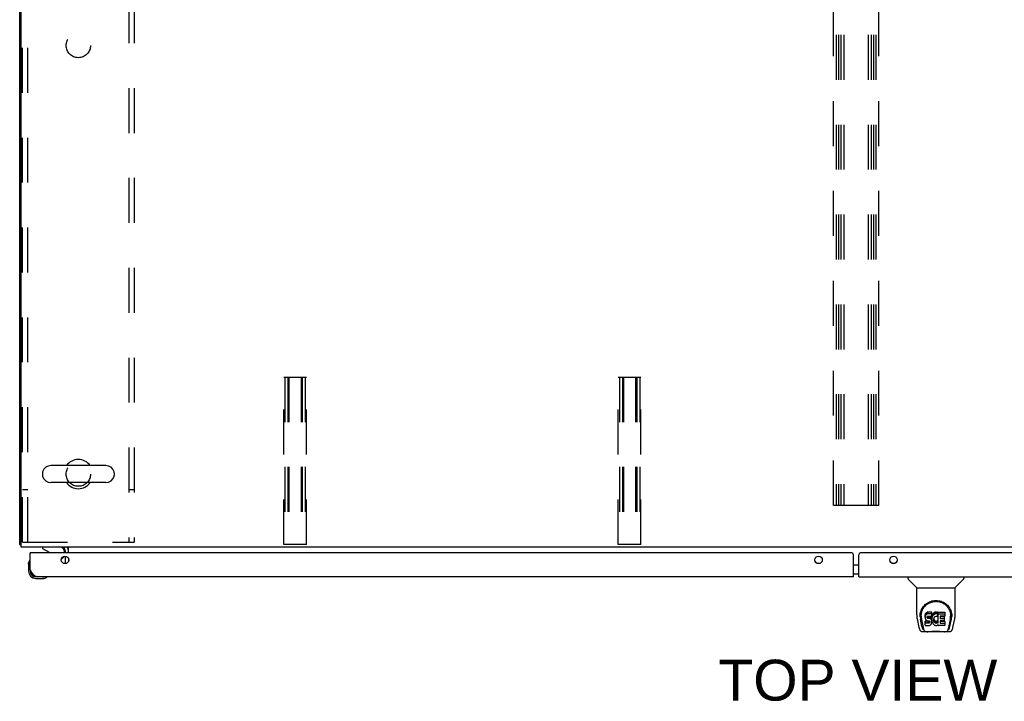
# Model space of a CAD drawing. Header units: inches. Extents: x 0 to 293, y 0 to 190.
# Tile 11 of 22: x 73 to 109, y 141 to 165. Entities that reach past the tile are written whole.
import ezdxf

# ---------------------------------------------------------------- set-up
doc = ezdxf.new("R2010")
doc.units = ezdxf.units.IN
doc.header["$LTSCALE"] = 16.117381
doc.header["$MEASUREMENT"] = 0
doc.linetypes.add('HIDDEN', pattern=[0.2, 0.1, -0.1])
doc.layers.get('0').update_dxf_attribs({"linetype": 'CONTINUOUS'})
for name, color, linetype in [('02___PRT_ALL_AXES', 7, 'CONTINUOUS'), ('DEFAULT_2', 8, 'HIDDEN'), ('DIMENSIONS', 7, 'CONTINUOUS')]:
    doc.layers.add(name, color=color, linetype=linetype)
doc.styles.get("Standard").update_dxf_attribs({"font": 'arial.ttf'})

msp = doc.modelspace()

# ---------------------------------------------------------------- linework, layer by layer
at = {"color": 3, "linetype": 'Continuous'}
for p, q in [((73.413, 146.296), (73.413, 182.296)), ((73.361, 146.4), (73.361, 182.192)), ((133.309, 146.296), (73.413, 146.296)), ((75.111, 146.092), (75.111, 146.296)), ((73.736, 145.485), (73.736, 146.092)), ((103.205, 146.092), (73.756, 146.092)), ((75.007, 146.092), (75.007, 146.154)), ((75.007, 145.711), (75.007, 145.973)), ((75.111, 145.887), (75.111, 145.797)), ((103.268, 145.238), (103.268, 146.03)), ((103.455, 145.238), (103.455, 146.03)), ((132.966, 146.092), (103.518, 146.092)), ((103.268, 145.238), (73.983, 145.238)), ((103.455, 145.238), (132.74, 145.238))]:
    msp.add_line(p, q, dxfattribs=at)
at = {"color": 7, "linetype": 'Continuous'}
for p, q in [((76.453, 149.227), (74.478, 149.227)), ((74.178, 148.965), (74.178, 148.877)), ((76.753, 148.965), (76.753, 148.877)), ((76.453, 148.615), (74.478, 148.615)), ((73.413, 146.4), (73.361, 146.4)), ((74.178, 146.296), (74.178, 146.257)), ((74.178, 146.257), (74.416, 146.119)), ((73.756, 146.092), (73.736, 146.092)), ((74.855, 145.865), (74.936, 145.946)), ((74.965, 146.092), (74.965, 146.139)), ((73.676, 145.697), (73.679, 145.735)), ((73.676, 145.697), (73.676, 145.441)), ((73.723, 145.833), (73.721, 145.826)), ((103.268, 145.662), (103.455, 145.662)), ((73.736, 145.485), (73.736, 145.441)), ((73.939, 145.178), (74.196, 145.178)), ((74.234, 145.181), (74.196, 145.178)), ((74.325, 145.223), (74.331, 145.225)), ((103.268, 145.342), (103.455, 145.342)), ((105.222, 145.238), (105.222, 145.176)), ((107.23, 145.238), (107.23, 145.176)), ((105.531, 144.85), (105.234, 145.148)), ((105.537, 144.844), (106.915, 144.844)), ((105.537, 143.872), (105.537, 144.844)), ((106.915, 143.873), (106.915, 144.844)), ((106.921, 144.85), (107.218, 145.148)), ((105.662, 143.904), (105.661, 143.84)), ((105.699, 143.831), (105.699, 143.807)), ((105.842, 143.876), (105.84, 143.852)), ((105.84, 143.785), (105.84, 143.852)), ((105.842, 143.809), (105.84, 143.785)), ((105.84, 143.785), (105.841, 143.762)), ((105.841, 143.762), (105.845, 143.738)), ((105.847, 143.899), (105.842, 143.876)), ((105.842, 143.809), (105.842, 143.876)), ((105.847, 143.832), (105.842, 143.809)), ((105.856, 143.922), (105.847, 143.899)), ((105.847, 143.832), (105.847, 143.899)), ((105.856, 143.855), (105.847, 143.832)), ((105.87, 143.941), (105.856, 143.922)), ((105.856, 143.855), (105.856, 143.922)), ((105.87, 143.875), (105.856, 143.855)), ((105.878, 143.949), (105.87, 143.941)), ((105.87, 143.875), (105.87, 143.941)), ((105.878, 143.883), (105.87, 143.875)), ((105.888, 143.956), (105.878, 143.949)), ((105.878, 143.883), (105.878, 143.949)), ((105.888, 143.889), (105.878, 143.883)), ((105.91, 143.966), (105.888, 143.956)), ((105.888, 143.889), (105.888, 143.956)), ((105.91, 143.899), (105.888, 143.889)), ((105.933, 143.973), (105.91, 143.966)), ((105.91, 143.899), (105.91, 143.966)), ((105.933, 143.906), (105.91, 143.899)), ((105.911, 143.774), (105.912, 143.789)), ((105.912, 143.766), (105.911, 143.774)), ((105.912, 143.789), (105.914, 143.804)), ((105.912, 143.766), (105.912, 143.789)), ((105.914, 143.759), (105.912, 143.766)), ((105.914, 143.804), (105.917, 143.81)), ((105.914, 143.759), (105.914, 143.804)), ((105.918, 143.753), (105.914, 143.759)), ((105.917, 143.81), (105.923, 143.815)), ((105.918, 143.753), (105.918, 143.812)), ((105.925, 143.749), (105.918, 143.753)), ((105.923, 143.815), (105.937, 143.82)), ((105.925, 143.815), (105.924, 143.816)), ((105.939, 143.811), (105.925, 143.815)), ((105.925, 143.749), (105.925, 143.815)), ((105.939, 143.745), (105.925, 143.749)), ((106.073, 143.973), (105.933, 143.973)), ((105.933, 143.906), (105.933, 143.973)), ((106.073, 143.906), (105.933, 143.906)), ((105.937, 143.82), (105.952, 143.821)), ((105.963, 143.812), (105.939, 143.811)), ((105.939, 143.745), (105.939, 143.811)), ((105.963, 143.745), (105.939, 143.745)), ((105.952, 143.821), (106.065, 143.821)), ((105.987, 143.811), (105.963, 143.812)), ((105.963, 143.745), (105.963, 143.812)), ((105.987, 143.744), (105.963, 143.745)), ((106.011, 143.806), (105.987, 143.811)), ((105.987, 143.744), (105.987, 143.811)), ((106.011, 143.739), (105.987, 143.744)), ((106.021, 143.801), (106.011, 143.806)), ((106.011, 143.739), (106.011, 143.806)), ((106.031, 143.794), (106.021, 143.801)), ((106.021, 143.734), (106.021, 143.801)), ((106.049, 143.777), (106.031, 143.794)), ((106.031, 143.727), (106.031, 143.794)), ((106.062, 143.757), (106.049, 143.777)), ((106.049, 143.711), (106.049, 143.777)), ((106.071, 143.735), (106.062, 143.757)), ((106.062, 143.69), (106.062, 143.757)), ((106.065, 143.821), (106.07, 143.821)), ((106.07, 143.821), (106.072, 143.827)), ((106.072, 143.827), (106.073, 143.84)), ((106.077, 143.809), (106.072, 143.765)), ((106.072, 143.698), (106.072, 143.765)), ((106.077, 143.742), (106.072, 143.698)), ((106.074, 143.93), (106.073, 143.973)), ((106.073, 143.906), (106.073, 143.973)), ((106.074, 143.863), (106.073, 143.906)), ((106.073, 143.84), (106.074, 143.863)), ((106.074, 143.863), (106.074, 143.93)), ((106.081, 143.831), (106.077, 143.809)), ((106.077, 143.742), (106.077, 143.809)), ((106.081, 143.764), (106.077, 143.742)), ((106.087, 143.852), (106.081, 143.831)), ((106.081, 143.764), (106.081, 143.831)), ((106.087, 143.786), (106.081, 143.764)), ((106.095, 143.873), (106.087, 143.852)), ((106.087, 143.786), (106.087, 143.852)), ((106.095, 143.806), (106.087, 143.786)), ((106.106, 143.893), (106.095, 143.873)), ((106.095, 143.806), (106.095, 143.873)), ((106.106, 143.826), (106.095, 143.806)), ((106.119, 143.911), (106.106, 143.893)), ((106.106, 143.826), (106.106, 143.893)), ((106.119, 143.844), (106.106, 143.826)), ((106.134, 143.927), (106.119, 143.911)), ((106.119, 143.844), (106.119, 143.911)), ((106.134, 143.861), (106.119, 143.844)), ((106.15, 143.943), (106.134, 143.927)), ((106.134, 143.861), (106.134, 143.927)), ((106.15, 143.876), (106.134, 143.861)), ((106.149, 143.753), (106.145, 143.74)), ((106.155, 143.765), (106.149, 143.753)), ((106.168, 143.956), (106.15, 143.943)), ((106.15, 143.876), (106.15, 143.943)), ((106.168, 143.889), (106.15, 143.876)), ((106.169, 143.788), (106.155, 143.765)), ((106.189, 143.965), (106.168, 143.956)), ((106.168, 143.889), (106.168, 143.956)), ((106.189, 143.898), (106.168, 143.889)), ((106.177, 143.798), (106.169, 143.788)), ((106.188, 143.806), (106.177, 143.798)), ((106.213, 143.816), (106.188, 143.806)), ((106.211, 143.969), (106.189, 143.965)), ((106.189, 143.898), (106.189, 143.965)), ((106.211, 143.903), (106.189, 143.898)), ((106.233, 143.972), (106.211, 143.969)), ((106.211, 143.903), (106.211, 143.969)), ((106.233, 143.905), (106.211, 143.903)), ((106.226, 143.82), (106.213, 143.816)), ((106.239, 143.819), (106.226, 143.82)), ((106.233, 143.972), (106.255, 143.971)), ((106.233, 143.905), (106.233, 143.972)), ((106.255, 143.904), (106.233, 143.905)), ((106.252, 143.816), (106.239, 143.819)), ((106.265, 143.811), (106.252, 143.816)), ((106.266, 143.97), (106.255, 143.971)), ((106.255, 143.904), (106.255, 143.971)), ((106.266, 143.903), (106.255, 143.904)), ((106.277, 143.966), (106.266, 143.97)), ((106.266, 143.903), (106.266, 143.97)), ((106.277, 143.899), (106.266, 143.903)), ((106.297, 143.882), (106.271, 143.814)), ((106.296, 143.954), (106.277, 143.966)), ((106.277, 143.899), (106.277, 143.966)), ((106.296, 143.887), (106.277, 143.899)), ((106.296, 143.954), (106.296, 143.887)), ((106.297, 143.951), (106.297, 143.884)), ((106.306, 143.971), (106.543, 143.971)), ((106.306, 143.579), (106.306, 143.971)), ((106.306, 143.904), (106.543, 143.904)), ((106.376, 143.816), (106.376, 143.749)), ((106.543, 143.821), (106.38, 143.821)), ((106.38, 143.811), (106.512, 143.811)), ((106.38, 143.744), (106.512, 143.744)), ((106.516, 143.807), (106.516, 143.667)), ((106.547, 143.967), (106.547, 143.825)), ((106.79, 143.903), (106.791, 143.84)), ((106.797, 143.817), (106.797, 143.818)), ((105.552, 143.729), (105.617, 143.424)), ((105.724, 143.452), (105.672, 143.722)), ((105.708, 143.709), (105.766, 143.417)), ((105.842, 143.5), (105.842, 143.641)), ((105.845, 143.738), (105.853, 143.716)), ((105.906, 143.646), (105.847, 143.646)), ((105.847, 143.579), (105.847, 143.646)), ((105.906, 143.58), (105.847, 143.579)), ((105.847, 143.495), (105.991, 143.495)), ((105.853, 143.716), (105.866, 143.696)), ((105.866, 143.696), (105.882, 143.678)), ((105.882, 143.678), (105.902, 143.665)), ((105.902, 143.665), (105.913, 143.661)), ((105.967, 143.647), (105.906, 143.646)), ((105.906, 143.58), (105.906, 143.646)), ((105.967, 143.58), (105.906, 143.58)), ((105.913, 143.661), (105.925, 143.659)), ((105.925, 143.659), (105.972, 143.659)), ((105.982, 143.648), (105.967, 143.647)), ((105.967, 143.58), (105.967, 143.647)), ((105.982, 143.581), (105.967, 143.58)), ((105.972, 143.659), (105.98, 143.658)), ((105.98, 143.658), (105.987, 143.655)), ((105.989, 143.651), (105.982, 143.648)), ((105.982, 143.581), (105.982, 143.648)), ((105.989, 143.584), (105.982, 143.581)), ((105.987, 143.655), (105.993, 143.651)), ((105.99, 143.653), (105.989, 143.651)), ((105.989, 143.584), (105.989, 143.651)), ((105.994, 143.59), (105.989, 143.584)), ((105.991, 143.495), (106.003, 143.496)), ((105.993, 143.651), (105.998, 143.645)), ((105.994, 143.59), (105.994, 143.649)), ((106.003, 143.602), (105.994, 143.59)), ((105.998, 143.645), (106.004, 143.631)), ((106.003, 143.602), (106.003, 143.633)), ((106.006, 143.609), (106.003, 143.602)), ((106.003, 143.496), (106.014, 143.5)), ((106.004, 143.631), (106.007, 143.616)), ((106.006, 143.609), (106.006, 143.621)), ((106.007, 143.616), (106.006, 143.609)), ((106.021, 143.734), (106.011, 143.739)), ((106.014, 143.5), (106.034, 143.514)), ((106.031, 143.727), (106.021, 143.734)), ((106.049, 143.711), (106.031, 143.727)), ((106.034, 143.514), (106.051, 143.531)), ((106.062, 143.69), (106.049, 143.711)), ((106.051, 143.531), (106.058, 143.541)), ((106.058, 143.541), (106.063, 143.552)), ((106.071, 143.668), (106.062, 143.69)), ((106.063, 143.552), (106.072, 143.574)), ((106.072, 143.731), (106.071, 143.735)), ((106.071, 143.668), (106.071, 143.735)), ((106.077, 143.645), (106.071, 143.668)), ((106.072, 143.698), (106.073, 143.676)), ((106.072, 143.574), (106.078, 143.597)), ((106.073, 143.676), (106.076, 143.654)), ((106.076, 143.654), (106.081, 143.632)), ((106.08, 143.621), (106.077, 143.645)), ((106.078, 143.597), (106.08, 143.621)), ((106.08, 143.621), (106.08, 143.636)), ((106.081, 143.632), (106.088, 143.611)), ((106.088, 143.611), (106.109, 143.571)), ((106.109, 143.571), (106.122, 143.553)), ((106.122, 143.553), (106.136, 143.536)), ((106.136, 143.536), (106.153, 143.521)), ((106.145, 143.74), (106.142, 143.714)), ((106.142, 143.714), (106.142, 143.687)), ((106.142, 143.687), (106.143, 143.673)), ((106.143, 143.673), (106.143, 143.714)), ((106.143, 143.673), (106.146, 143.661)), ((106.145, 143.733), (106.146, 143.727)), ((106.146, 143.727), (106.156, 143.703)), ((106.146, 143.661), (106.146, 143.727)), ((106.146, 143.661), (106.156, 143.636)), ((106.153, 143.521), (106.171, 143.508)), ((106.156, 143.703), (106.169, 143.679)), ((106.156, 143.636), (106.156, 143.703)), ((106.156, 143.636), (106.169, 143.613)), ((106.169, 143.679), (106.178, 143.669)), ((106.169, 143.613), (106.169, 143.679)), ((106.169, 143.613), (106.178, 143.603)), ((106.171, 143.508), (106.18, 143.502)), ((106.178, 143.669), (106.188, 143.661)), ((106.178, 143.603), (106.178, 143.669)), ((106.178, 143.603), (106.188, 143.594)), ((106.18, 143.502), (106.191, 143.499)), ((106.188, 143.661), (106.199, 143.653)), ((106.188, 143.594), (106.188, 143.661)), ((106.188, 143.594), (106.199, 143.586)), ((106.191, 143.499), (106.213, 143.493)), ((106.199, 143.653), (106.212, 143.648)), ((106.199, 143.586), (106.199, 143.653)), ((106.199, 143.586), (106.212, 143.582)), ((106.212, 143.648), (106.225, 143.646)), ((106.212, 143.582), (106.212, 143.648)), ((106.212, 143.582), (106.225, 143.579)), ((106.213, 143.493), (106.235, 143.491)), ((106.225, 143.646), (106.238, 143.645)), ((106.225, 143.579), (106.225, 143.646)), ((106.225, 143.579), (106.238, 143.579)), ((106.235, 143.491), (106.257, 143.494)), ((106.238, 143.645), (106.252, 143.647)), ((106.238, 143.579), (106.238, 143.645)), ((106.238, 143.579), (106.252, 143.581)), ((106.252, 143.647), (106.264, 143.651)), ((106.252, 143.581), (106.252, 143.647)), ((106.252, 143.581), (106.264, 143.585)), ((106.257, 143.494), (106.278, 143.5)), ((106.264, 143.651), (106.276, 143.657)), ((106.264, 143.585), (106.264, 143.651)), ((106.264, 143.585), (106.276, 143.59)), ((106.276, 143.657), (106.288, 143.664)), ((106.276, 143.59), (106.276, 143.657)), ((106.276, 143.59), (106.288, 143.598)), ((106.278, 143.5), (106.297, 143.512)), ((106.288, 143.664), (106.288, 143.598)), ((106.294, 143.663), (106.306, 143.646)), ((106.294, 143.597), (106.306, 143.579)), ((106.308, 143.512), (106.297, 143.512)), ((106.297, 143.512), (106.297, 143.512)), ((106.308, 143.499), (106.308, 143.512)), ((106.543, 143.495), (106.312, 143.495)), ((106.377, 143.658), (106.377, 143.58)), ((106.512, 143.662), (106.382, 143.662)), ((106.382, 143.643), (106.543, 143.643)), ((106.382, 143.576), (106.543, 143.576)), ((106.548, 143.638), (106.548, 143.499)), ((106.687, 143.417), (106.743, 143.706)), ((106.728, 143.452), (106.78, 143.722)), ((106.743, 143.707), (106.744, 143.71)), ((106.835, 143.424), (106.9, 143.729)), ((105.741, 143.27), (105.943, 143.27)), ((105.783, 143.348), (105.776, 143.348)), ((105.782, 143.353), (105.785, 143.343)), ((105.785, 143.342), (105.785, 143.343)), ((105.828, 143.27), (105.826, 143.27)), ((106.519, 143.258), (105.933, 143.258)), ((106.509, 143.27), (106.711, 143.27)), ((106.626, 143.27), (106.624, 143.27)), ((106.667, 143.343), (106.67, 143.353)), ((106.667, 143.342), (106.667, 143.343)), ((106.676, 143.348), (106.669, 143.348))]:
    msp.add_line(p, q, dxfattribs=at)
at = {"color": 3, "linetype": 'Continuous'}
for points in [[(73.389, 146.386), (73.385, 146.387), (73.382, 146.387), (73.379, 146.388), (73.376, 146.389), (73.373, 146.39), (73.37, 146.391), (73.368, 146.392), (73.366, 146.393), (73.365, 146.394), (73.364, 146.395), (73.363, 146.396), (73.362, 146.397), (73.361, 146.399), (73.361, 146.4)], [(73.413, 146.38), (73.413, 146.38), (73.409, 146.381), (73.405, 146.383), (73.401, 146.383), (73.397, 146.384), (73.389, 146.386)], [(73.983, 145.238), (73.973, 145.239), (73.962, 145.24), (73.952, 145.243), (73.942, 145.246), (73.931, 145.251), (73.921, 145.257), (73.911, 145.263), (73.901, 145.271), (73.89, 145.28), (73.88, 145.289), (73.87, 145.299), (73.86, 145.31), (73.849, 145.322), (73.839, 145.334), (73.829, 145.348), (73.818, 145.361), (73.808, 145.376), (73.798, 145.39), (73.788, 145.405), (73.777, 145.421), (73.767, 145.436), (73.757, 145.452), (73.747, 145.468), (73.736, 145.485)]]:
    msp.add_lwpolyline(points, dxfattribs=at)
at = {"color": 7, "linetype": 'Continuous'}
for points in [[(105.655, 143.83), (105.658, 143.873), (105.665, 143.925), (105.677, 143.974), (105.692, 144.02), (105.711, 144.063), (105.732, 144.104), (105.757, 144.142), (105.784, 144.178), (105.813, 144.212), (105.845, 144.243), (105.88, 144.271), (105.916, 144.297), (105.955, 144.32), (105.996, 144.34), (106.039, 144.357), (106.084, 144.37), (106.13, 144.38), (106.177, 144.386), (106.224, 144.388), (106.272, 144.386), (106.318, 144.381), (106.364, 144.371), (106.409, 144.358), (106.452, 144.342), (106.493, 144.322), (106.532, 144.299), (106.569, 144.274), (106.604, 144.246), (106.636, 144.215), (106.666, 144.181), (106.693, 144.146), (106.718, 144.108), (106.739, 144.067), (106.758, 144.024), (106.774, 143.978), (106.786, 143.93), (106.794, 143.878), (106.797, 143.83)], [(105.699, 143.831), (105.699, 143.851), (105.701, 143.875), (105.704, 143.899), (105.707, 143.923), (105.712, 143.946), (105.718, 143.969), (105.724, 143.992), (105.732, 144.014), (105.741, 144.036), (105.75, 144.057), (105.76, 144.077), (105.771, 144.097), (105.783, 144.116), (105.795, 144.134), (105.808, 144.151), (105.821, 144.168), (105.835, 144.183), (105.849, 144.198), (105.863, 144.213), (105.878, 144.226), (105.893, 144.239), (105.908, 144.251), (105.923, 144.262), (105.939, 144.272), (105.955, 144.282), (105.971, 144.291), (105.986, 144.3)], [(105.986, 144.3), (106.002, 144.308), (106.018, 144.315), (106.034, 144.321), (106.05, 144.327), (106.066, 144.333), (106.082, 144.337), (106.098, 144.342), (106.114, 144.345), (106.13, 144.349), (106.146, 144.351), (106.162, 144.354), (106.178, 144.355), (106.193, 144.357), (106.209, 144.357), (106.225, 144.358), (106.241, 144.357), (106.257, 144.357), (106.273, 144.355), (106.289, 144.354), (106.305, 144.352), (106.321, 144.349), (106.337, 144.346), (106.353, 144.342), (106.369, 144.338), (106.385, 144.333), (106.401, 144.328), (106.417, 144.322), (106.433, 144.315), (106.449, 144.308)], [(106.449, 144.308), (106.465, 144.3), (106.481, 144.292), (106.497, 144.283), (106.512, 144.273), (106.528, 144.263), (106.543, 144.251), (106.558, 144.239), (106.573, 144.227), (106.588, 144.213), (106.603, 144.199), (106.617, 144.184), (106.631, 144.168), (106.644, 144.151), (106.657, 144.134), (106.669, 144.116), (106.681, 144.097), (106.692, 144.077), (106.702, 144.057), (106.711, 144.036), (106.72, 144.015), (106.727, 143.993), (106.734, 143.97), (106.74, 143.947), (106.745, 143.923), (106.748, 143.899), (106.751, 143.875), (106.753, 143.851), (106.753, 143.831)], [(105.537, 143.872), (105.538, 143.846), (105.541, 143.803), (105.546, 143.761), (105.552, 143.729)], [(105.655, 143.817), (105.655, 143.822), (105.655, 143.83)], [(105.699, 143.807), (105.699, 143.791), (105.701, 143.763), (105.704, 143.735), (105.708, 143.709)], [(106.744, 143.71), (106.745, 143.713), (106.745, 143.716), (106.746, 143.719), (106.746, 143.722), (106.747, 143.726), (106.747, 143.729), (106.748, 143.732), (106.748, 143.736), (106.749, 143.739), (106.749, 143.743), (106.749, 143.747), (106.75, 143.751), (106.75, 143.755), (106.751, 143.759), (106.751, 143.763), (106.751, 143.767), (106.752, 143.771), (106.752, 143.776), (106.752, 143.781), (106.753, 143.785), (106.753, 143.79), (106.753, 143.795), (106.753, 143.8), (106.753, 143.805), (106.753, 143.831)], [(106.797, 143.83), (106.797, 143.823), (106.797, 143.818)], [(106.9, 143.729), (106.906, 143.761), (106.911, 143.803), (106.914, 143.845), (106.915, 143.873)], [(105.617, 143.424), (105.621, 143.409), (105.626, 143.388), (105.632, 143.37), (105.638, 143.353), (105.645, 143.338), (105.652, 143.325), (105.661, 143.313), (105.67, 143.302), (105.681, 143.292), (105.693, 143.283), (105.707, 143.276), (105.722, 143.272), (105.737, 143.27), (105.741, 143.27)], [(105.766, 143.417), (105.768, 143.405), (105.771, 143.391), (105.774, 143.378), (105.778, 143.365), (105.782, 143.353)], [(105.847, 143.646), (105.846, 143.646), (105.846, 143.646), (105.846, 143.646), (105.845, 143.645), (105.845, 143.645), (105.844, 143.645), (105.844, 143.645), (105.844, 143.644), (105.843, 143.644), (105.843, 143.644), (105.843, 143.643), (105.843, 143.643), (105.842, 143.642), (105.842, 143.641)], [(105.847, 143.579), (105.846, 143.579), (105.846, 143.579), (105.846, 143.579), (105.845, 143.579), (105.845, 143.578), (105.844, 143.578), (105.844, 143.578), (105.844, 143.578), (105.843, 143.577), (105.843, 143.577), (105.843, 143.576), (105.843, 143.576), (105.842, 143.575), (105.842, 143.575)], [(106.67, 143.353), (106.674, 143.365), (106.678, 143.378), (106.681, 143.391), (106.684, 143.405), (106.687, 143.417)], [(106.711, 143.27), (106.725, 143.271), (106.739, 143.274), (106.751, 143.279), (106.763, 143.286), (106.773, 143.293), (106.783, 143.302), (106.791, 143.312), (106.798, 143.323), (106.805, 143.334), (106.811, 143.347), (106.817, 143.361), (106.822, 143.376), (106.827, 143.393), (106.832, 143.412), (106.835, 143.424)], [(105.785, 143.342), (105.791, 143.33), (105.797, 143.317), (105.803, 143.306), (105.81, 143.297), (105.817, 143.289), (105.825, 143.282), (105.834, 143.276), (105.844, 143.272), (105.854, 143.27), (105.862, 143.27)], [(105.943, 143.27), (105.963, 143.27), (105.985, 143.272), (106.009, 143.274), (106.033, 143.276), (106.059, 143.279), (106.086, 143.282), (106.113, 143.285), (106.141, 143.287), (106.17, 143.289), (106.2, 143.29), (106.229, 143.29), (106.258, 143.29), (106.287, 143.289), (106.315, 143.287), (106.343, 143.285), (106.37, 143.282), (106.396, 143.279), (106.422, 143.276), (106.445, 143.274), (106.468, 143.271), (106.49, 143.27), (106.509, 143.27)], [(105.943, 143.27), (105.965, 143.27), (105.991, 143.272), (106.019, 143.274), (106.076, 143.28)], [(106.076, 143.28), (106.105, 143.283), (106.134, 143.285), (106.165, 143.287), (106.195, 143.288), (106.226, 143.288), (106.256, 143.288), (106.286, 143.287), (106.317, 143.285), (106.346, 143.283), (106.376, 143.28), (106.433, 143.274)], [(106.433, 143.274), (106.46, 143.272), (106.487, 143.27), (106.509, 143.27)], [(106.59, 143.27), (106.598, 143.27), (106.608, 143.272), (106.618, 143.276), (106.627, 143.282), (106.635, 143.289), (106.642, 143.297), (106.649, 143.306), (106.655, 143.317), (106.661, 143.33), (106.667, 143.342)]]:
    msp.add_lwpolyline(points, dxfattribs=at)
at = {"color": 3, "linetype": 'Continuous'}
for centre in [(74.986, 145.842), (102.018, 145.842), (104.705, 145.842)]:
    msp.add_circle(centre, 0.133, dxfattribs=at)
at = {"color": 7, "linetype": 'Continuous'}
for centre, radius, start, end in [((75.465, 148.921), 0.523, 35.8102, 144.1898), ((74.478, 148.921), 0.306, 90, 164.3697), ((76.453, 148.921), 0.306, 15.6303, 90), ((74.322, 148.965), 0.144, 164.3697, 180), ((74.322, 148.877), 0.144, 180, 195.6303), ((74.478, 148.921), 0.306, 195.6303, 270), ((76.453, 148.921), 0.306, 270, 344.3697), ((76.609, 148.965), 0.144, 0, 15.6303), ((76.609, 148.877), 0.144, 344.3697, 360), ((75.465, 148.921), 0.523, 215.8091, 324.1909), ((74.808, 146.139), 0.157, 0, 90), ((74.865, 146.154), 0.246, 0, 35.3313), ((74.366, 146.033), 0.1, 36.5468, 59.908), ((74.865, 146.016), 0.1, 315, 332.9825), ((73.926, 145.697), 0.25, 149.1101, 180), ((73.725, 145.818), 0.015, 96.3796, 149.1101), ((73.721, 145.818), 0.015, 0, 83.6204), ((73.939, 145.441), 0.263, 180, 270), ((73.939, 145.441), 0.203, 180, 270), ((74.196, 145.428), 0.25, 270, 300.8899), ((74.316, 145.223), 0.015, 6.3796, 90), ((74.316, 145.226), 0.015, 300.8899, 353.6204), ((105.261, 145.176), 0.0394, 180, 225), ((107.191, 145.176), 0.0394, 315, 360), ((105.545, 144.864), 0.0197, 225, 270), ((106.907, 144.864), 0.0197, 270, 315), ((105.933, 143.277), 0.0197, 203.607, 270), ((106.519, 143.277), 0.0197, 270, 336.393)]:
    msp.add_arc(centre, radius, start, end, dxfattribs=at)
at = {"color": 3, "linetype": 'Continuous'}
for centre, radius, start, end in [((74.865, 146.154), 0.142, 0, 90), ((73.756, 146.072), 0.02, 90, 180), ((103.205, 146.03), 0.0625, 0, 90), ((103.518, 146.03), 0.0625, 90, 180), ((73.983, 145.485), 0.246, 180, 270)]:
    msp.add_arc(centre, radius, start, end, dxfattribs=at)
at = {"color": 7, "linetype": 'Continuous'}
for centre, major_axis, ratio, start_param, end_param in [((106.226, 143.831), (0, 0.565), 0.999848, 1.129542, 1.76365), ((106.267, 143.816), (0, 0.00448), 1, -3.557718, -1.937287), ((106.293, 143.951), (0.00448, 0), 1, 0.003891, 0.905353), ((106.293, 143.884), (0.00448, 0), 1, 0.003842, 0.905353), ((106.293, 143.884), (0, 0.00448), 1, -1.937287, -1.566955), ((106.38, 143.816), (0, 0.00448), 1, 0, 1.570796), ((106.38, 143.816), (0, 0.00448), 1, -4.712389, -3.141593), ((106.38, 143.749), (0, 0.00448), 1, -4.712389, -3.141593), ((106.512, 143.807), (0, 0.00448), 1, -1.570796, 0), ((106.512, 143.74), (0, 0.00448), 1, -1.570796, 0), ((106.543, 143.967), (0, 0.00448), 1, -1.570796, 0), ((106.543, 143.9), (0, 0.00448), 1, -1.570796, 0), ((106.543, 143.825), (0, 0.00448), 1, -3.141593, -1.570796), ((106.226, 143.831), (0, 0.565), 0.999848, 4.519536, 5.157611), ((105.782, 143.703), (0.007, 0.354), 0.213027, -3.923008, -3.13761), ((105.847, 143.5), (0, 0.00483), 1, -4.712389, -3.141593), ((106.29, 143.661), (0.00448, 0), 1, 1.570796, 2.222579), ((106.29, 143.594), (0.00448, 0), 1, 1.570796, 2.222579), ((106.29, 143.661), (0, 0.00448), 1, -0.975826, 0), ((106.29, 143.594), (0, 0.00448), 1, -0.975826, 0), ((106.312, 143.499), (0, 0.00448), 1, -4.712389, -3.141593), ((106.382, 143.658), (0, 0.00448), 1, 0, 1.570796), ((106.382, 143.647), (0, 0.00448), 1, -4.712389, -3.141593), ((106.382, 143.58), (0, 0.00448), 1, -4.712389, -3.141593), ((106.512, 143.667), (0, 0.00448), 1, -3.141593, -1.570796), ((106.543, 143.638), (0, 0.00448), 1, -1.570796, 0), ((106.543, 143.571), (0, 0.00448), 1, -1.570796, 0), ((106.543, 143.499), (0, 0.00448), 1, -3.141593, -1.570796), ((106.67, 143.703), (-0.007, 0.354), 0.213027, -3.145575, -2.360177)]:
    msp.add_ellipse(centre, major_axis=major_axis, ratio=ratio, start_param=start_param, end_param=end_param, dxfattribs=at)
at = {"layer": '02___PRT_ALL_AXES', "color": 8, "linetype": 'HIDDEN'}
for centre in [(75.465, 164.296), (75.465, 148.921)]:
    msp.add_circle(centre, 0.438, dxfattribs=at)
at = {"layer": 'DEFAULT_2', "color": 8, "linetype": 'HIDDEN'}
for p, q in [((73.465, 146.484), (73.465, 182.109)), ((73.652, 146.484), (73.652, 182.109)), ((77.278, 182.109), (77.278, 146.484)), ((77.465, 182.109), (77.465, 146.484)), ((102.549, 147.796), (102.549, 180.796)), ((102.653, 180.796), (102.653, 147.796)), ((102.736, 180.796), (102.736, 147.796)), ((102.82, 180.796), (102.82, 147.796)), ((102.924, 180.796), (102.924, 147.796)), ((103.799, 180.796), (103.799, 147.796)), ((103.903, 180.796), (103.903, 147.796)), ((103.986, 180.796), (103.986, 147.796)), ((104.07, 180.796), (104.07, 147.796)), ((104.174, 147.796), (104.174, 180.796)), ((82.83, 146.4), (82.83, 152.4)), ((82.83, 152.4), (83.643, 152.4)), ((82.87, 152.4), (82.87, 146.4)), ((82.978, 152.4), (82.978, 146.4)), ((83.018, 152.4), (83.018, 146.4)), ((83.455, 152.4), (83.455, 146.4)), ((83.495, 152.4), (83.495, 146.4)), ((83.603, 152.4), (83.603, 146.4)), ((83.643, 146.4), (83.643, 152.4)), ((94.83, 152.4), (95.643, 152.4)), ((94.83, 146.4), (94.83, 152.4)), ((94.87, 152.4), (94.87, 146.4)), ((94.978, 152.4), (94.978, 146.4)), ((95.018, 152.4), (95.018, 146.4)), ((95.455, 152.4), (95.455, 146.4)), ((95.495, 152.4), (95.495, 146.4)), ((95.603, 152.4), (95.603, 146.4)), ((95.643, 146.4), (95.643, 152.4)), ((73.652, 148.359), (73.465, 148.359)), ((77.465, 148.359), (77.278, 148.359)), ((104.174, 147.796), (102.549, 147.796)), ((73.465, 146.484), (77.465, 146.484)), ((83.643, 146.4), (82.83, 146.4)), ((95.643, 146.4), (94.83, 146.4))]:
    msp.add_line(p, q, dxfattribs=at)

# ---------------------------------------------------------------- texts
at = {"layer": 'DIMENSIONS', "color": 2, "linetype": 'Continuous', "insert": (103.425, 142.262), "char_height": 1.4652, "width": 9.98417, "attachment_point": 2, "line_spacing_factor": 0.9}
msp.add_mtext('TOP VIEW', dxfattribs=at)

doc.saveas('drawing.dxf')
